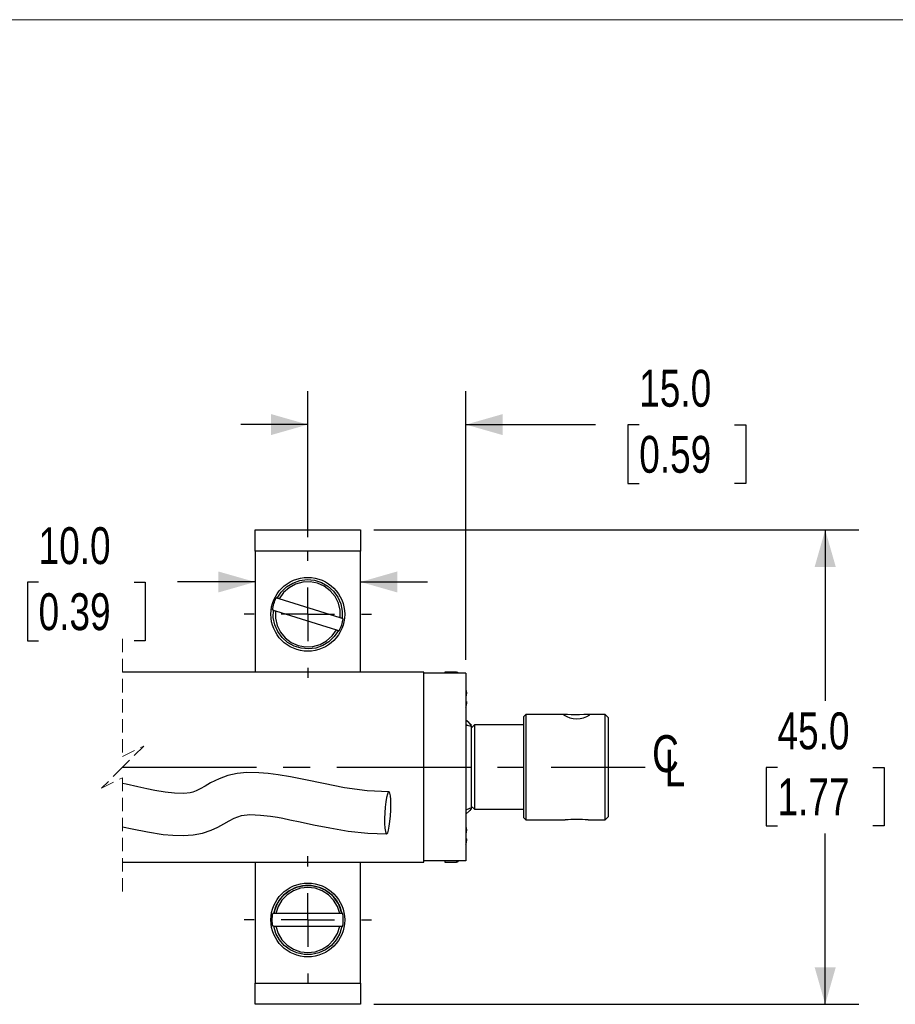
# Model space of a CAD drawing. Header units: millimetres. Extents: x 0 to 432, y 0 to 279.
# Tile 6 of 7: x 256 to 339, y 186 to 279. Entities that reach past the tile are written whole.
import ezdxf

# ---------------------------------------------------------------- set-up
doc = ezdxf.new("R2010")
doc.units = ezdxf.units.MM
doc.linetypes.add('CENTERX2', pattern=[20.32, 12.7, -2.54, 2.54, -2.54])
doc.linetypes.add('HIDDEN', pattern=[1.905, 1.27, -0.635])
doc.layers.add('CENTER', color=40, linetype='CENTERX2')
doc.layers.add('DIMENSIONS', color=140, linetype='Continuous', lineweight=25)
doc.layers.add('TEXT', color=140, linetype='Continuous', lineweight=25)
doc.styles.add('SLDTEXTSTYLE0', font='TXT', dxfattribs={"width": 0.75})
doc.dimstyles.new('SLDDIMSTYLE0', dxfattribs={"dimtxt": 3.5, "dimasz": 3.5, "dimexe": 0, "dimexo": 0.0625, "dimgap": 0.875, "dimtad": 0, "dimtih": 1, "dimtoh": 1, "dimdec": 1, "dimrnd": 1e-09, "dimzin": 4, "dimdsep": 46, "dimtxsty": 'SLDTEXTSTYLE0', "dimsah": 1, "dimcen": 0.09, "dimadec": 0, "dimazin": 1, "dimtfac": 1, "dimtdec": 1, "dimtofl": 0, "dimtmove": 0, "dimatfit": 3, "dimfxl": 0, "dimfrac": 2, "dimtolj": 1, "dimtzin": 12, "dimarcsym": 0})
doc.dimstyles.new('SLDDIMSTYLE5', dxfattribs={"dimtxt": 3.5, "dimasz": 3.5, "dimexe": 0, "dimexo": 0.0625, "dimgap": 0.875, "dimtad": 0, "dimtih": 1, "dimtoh": 1, "dimdec": 1, "dimrnd": 1e-09, "dimzin": 4, "dimdsep": 46, "dimtxsty": 'SLDTEXTSTYLE0', "dimsah": 1, "dimcen": 0.09, "dimadec": 0, "dimazin": 1, "dimtfac": 1, "dimtdec": 1, "dimtmove": 0, "dimatfit": 0, "dimfxl": 0, "dimfrac": 2, "dimtolj": 1, "dimtzin": 12, "dimarcsym": 0})

# ---------------------------------------------------------------- blocks, each defined once
blk = doc.blocks.new('SW_BROKEN_VIEW_1')
at = {"color": 0}
blk.add_line((180.421, 0), (229.998, 0), dxfattribs=at)
blk = doc.blocks.new('_D_19')
at = {"layer": 'DIMENSIONS'}
for p, q in [((258.184, 226.03), (257.118, 226.03)), ((257.118, 226.03), (257.118, 220.473)), ((267.236, 226.03), (268.302, 226.03)), ((268.302, 226.03), (268.302, 220.473)), ((278.72, 226.056), (271.372, 226.056)), ((288.72, 226.056), (295.07, 226.056)), ((257.118, 220.473), (258.184, 220.473)), ((268.302, 220.473), (267.236, 220.473))]:
    blk.add_line(p, q, dxfattribs=at)
for points in [[(278.72, 226.056), (275.22, 227.056), (275.22, 225.056)], [(288.72, 226.056), (292.22, 225.056), (292.22, 227.056)]]:
    blk.add_solid(points, dxfattribs=at)
at = {"layer": 'DIMENSIONS', "char_height": 3.5, "attachment_point": 1, "style": 'SLDTEXTSTYLE0'}
for s, insert in [('10.0', (258.184, 231.252)), ('0.39', (258.184, 224.985))]:
    blk.add_mtext(s, dxfattribs=dict(at, insert=insert))
blk = doc.blocks.new('_D_20')
at = {"layer": 'DIMENSIONS'}
for p, q in [((283.72, 230.298), (283.72, 244.163)), ((298.72, 218.658), (298.72, 244.163)), ((283.72, 240.988), (277.37, 240.988)), ((298.72, 240.988), (311.026, 240.988)), ((315.162, 240.961), (314.095, 240.961)), ((314.095, 240.961), (314.095, 235.405)), ((324.213, 240.961), (325.28, 240.961)), ((325.28, 240.961), (325.28, 235.405)), ((314.095, 235.405), (315.162, 235.405)), ((325.28, 235.405), (324.213, 235.405))]:
    blk.add_line(p, q, dxfattribs=at)
for points in [[(283.72, 240.988), (280.22, 241.988), (280.22, 239.988)], [(298.72, 240.988), (302.22, 239.988), (302.22, 241.988)]]:
    blk.add_solid(points, dxfattribs=at)
at = {"layer": 'DIMENSIONS', "char_height": 3.5, "attachment_point": 1, "style": 'SLDTEXTSTYLE0'}
for s, insert in [('15.0', (315.162, 246.183)), ('0.59', (315.162, 239.916))]:
    blk.add_mtext(s, dxfattribs=dict(at, insert=insert))
blk = doc.blocks.new('_D_22')
at = {"layer": 'DIMENSIONS'}
for p, q in [((289.99, 230.988), (335.979, 230.988)), ((332.804, 230.988), (332.804, 214.781)), ((328.278, 208.461), (327.212, 208.461)), ((327.212, 208.461), (327.212, 202.905)), ((337.329, 208.461), (338.396, 208.461)), ((338.396, 208.461), (338.396, 202.905)), ((327.212, 202.905), (328.278, 202.905)), ((338.396, 202.905), (337.329, 202.905)), ((332.804, 185.988), (332.804, 202.194)), ((289.99, 185.988), (335.979, 185.988))]:
    blk.add_line(p, q, dxfattribs=at)
for points in [[(332.804, 230.988), (331.804, 227.488), (333.804, 227.488)], [(332.804, 185.988), (333.804, 189.488), (331.804, 189.488)]]:
    blk.add_solid(points, dxfattribs=at)
at = {"layer": 'DIMENSIONS', "char_height": 3.5, "attachment_point": 1, "style": 'SLDTEXTSTYLE0'}
for s, insert in [('45.0', (328.278, 213.683)), ('1.77', (328.278, 207.416))]:
    blk.add_mtext(s, dxfattribs=dict(at, insert=insert))
blk = doc.blocks.new('SW_SYMBOL_MOD_CL')
at = {"layer": 'TEXT', "color": 0, "char_height": 783, "attachment_point": 5, "style": 'SLDTEXTSTYLE0'}
for s, insert in [('C', (400, 600)), ('L', (600, 300))]:
    blk.add_mtext(s, dxfattribs=dict(at, insert=insert))
blk = doc.blocks.new('SW_CENTERMARKSYMBOL_3')
at = {"layer": 'CENTER', "color": 0}
for p, q in [((0, 5.08), (0, 6.04)), ((0, 0), (0, 2.54)), ((-5.08, 0), (-6.04, 0)), ((0, 0), (-2.54, 0)), ((0, 0), (0, -2.54)), ((0, 0), (2.54, 0)), ((5.08, 0), (6.04, 0)), ((0, -5.08), (0, -6.04))]:
    blk.add_line(p, q, dxfattribs=at)
blk = doc.blocks.new('SW_CENTERMARKSYMBOL_4')
at = {"layer": 'CENTER', "color": 0}
for p, q in [((0, 5.08), (0, 6.04)), ((0, 0), (0, 2.54)), ((-5.08, 0), (-6.04, 0)), ((0, 0), (-2.54, 0)), ((0, 0), (0, -2.54)), ((0, 0), (2.54, 0)), ((5.08, 0), (6.04, 0)), ((0, -5.08), (0, -6.04))]:
    blk.add_line(p, q, dxfattribs=at)

msp = doc.modelspace()

# ---------------------------------------------------------------- linework, layer by layer
at = {"color": 7, "linetype": 'Continuous', "lineweight": 18}
msp.add_line((0, 279.4), (431.8, 279.4), dxfattribs=at)
for p, q in [((286.792, 222.658), (281.006, 224.462)), ((280.648, 223.317), (286.435, 221.513)), ((298.72, 217.388), (294.72, 217.388)), ((297.825, 217.488), (296.72, 217.488)), ((296.72, 217.488), (296.72, 217.388)), ((297.825, 217.488), (297.825, 217.388)), ((298.017, 217.392), (298.017, 217.388)), ((298.72, 215.433), (298.766, 215.434)), ((298.766, 215.273), (298.72, 215.274)), ((304.42, 213.488), (304.22, 213.288)), ((304.22, 203.688), (304.22, 213.288)), ((308.137, 213.488), (304.42, 213.488)), ((304.42, 213.488), (304.42, 203.488)), ((311.92, 213.488), (310.292, 213.488)), ((312.22, 213.188), (311.92, 213.488)), ((311.92, 203.488), (311.92, 213.488)), ((312.22, 213.188), (312.22, 203.788)), ((299.22, 212.488), (299.094, 212.613)), ((299.52, 212.488), (299.22, 212.188)), ((299.22, 212.488), (299.22, 212.473)), ((304.22, 212.488), (299.52, 212.488)), ((299.52, 212.488), (299.52, 204.488)), ((299.22, 204.788), (299.52, 204.488)), ((299.22, 204.585), (299.22, 204.488)), ((299.109, 204.376), (299.22, 204.488)), ((299.52, 204.488), (304.22, 204.488)), ((304.22, 203.688), (304.42, 203.488)), ((311.92, 203.488), (312.22, 203.788)), ((266.158, 202.838), (267.069, 202.633)), ((291.01, 203.627), (291.013, 203.127)), ((304.42, 203.488), (308.148, 203.488)), ((310.303, 203.488), (311.92, 203.488)), ((298.72, 202.433), (298.766, 202.434)), ((298.766, 202.273), (298.72, 202.274)), ((296.72, 199.588), (296.72, 199.488)), ((297.825, 199.588), (297.825, 199.488)), ((298.017, 199.588), (298.017, 199.583)), ((280.487, 194.588), (280.405, 194.588)), ((286.751, 194.588), (280.69, 194.588)), ((286.941, 194.582), (286.835, 194.998)), ((287.035, 194.588), (286.953, 194.588)), ((280.69, 193.388), (286.751, 193.388)), ((286.953, 193.388), (287.035, 193.388))]:
    msp.add_line(p, q)
at = {"color": 7, "linetype": 'HIDDEN', "lineweight": 18}
for p, q in [((266.158, 220.663), (266.158, 209.488)), ((266.158, 209.488), (268.158, 210.488)), ((268.158, 210.488), (266.158, 208.488)), ((266.158, 208.488), (264.158, 206.488)), ((264.158, 206.488), (266.158, 207.488)), ((266.158, 207.488), (266.158, 196.313))]:
    msp.add_line(p, q, dxfattribs=at)
at = {"flags": 128}
for points in [[(278.72, 228.988), (278.72, 229.378), (278.72, 229.753), (278.72, 230.099), (278.72, 230.402), (278.72, 230.65), (278.72, 230.835), (278.72, 230.949), (278.72, 230.988), (288.72, 230.988), (288.72, 230.949), (288.72, 230.835), (288.72, 230.65), (288.72, 230.402), (288.72, 230.099), (288.72, 229.753), (288.72, 229.378), (288.72, 228.988)], [(288.72, 217.488), (288.72, 228.988), (278.72, 228.988), (278.72, 217.488)], [(286.83, 222.647), (286.792, 222.658), (286.786, 223.365), (286.62, 224.052), (286.303, 224.683), (285.85, 225.225), (285.286, 225.651), (284.64, 225.937), (283.945, 226.069), (283.239, 226.039), (282.559, 225.85), (281.939, 225.511), (281.412, 225.041), (281.006, 224.462), (280.941, 224.482), (280.883, 224.5), (280.84, 224.514), (280.815, 224.522), (280.812, 224.523), (281.203, 225.104), (281.708, 225.589), (282.305, 225.956), (282.966, 226.188), (283.661, 226.276), (284.359, 226.213), (285.028, 226.005), (285.637, 225.659), (286.16, 225.193), (286.571, 224.626), (286.854, 223.985), (286.994, 223.299), (286.985, 222.598), (286.983, 222.599), (286.962, 222.605), (286.941, 222.612), (286.891, 222.628), (286.83, 222.647)], [(280.455, 223.377), (280.421, 223.388), (280.377, 223.401), (280.399, 223.551), (280.427, 223.699), (280.462, 223.845), (280.504, 223.99), (280.552, 224.133), (280.607, 224.274), (280.667, 224.412), (280.734, 224.547)], [(280.812, 224.523), (280.778, 224.533), (280.734, 224.547)], [(286.616, 221.456), (286.628, 221.452), (286.237, 220.871), (285.732, 220.386), (285.135, 220.019), (284.474, 219.787), (283.779, 219.7), (283.081, 219.762), (282.413, 219.97), (281.803, 220.316), (281.281, 220.782), (280.869, 221.349), (280.587, 221.99), (280.446, 222.677), (280.455, 223.377), (280.465, 223.374), (280.496, 223.364), (280.543, 223.35), (280.603, 223.331), (280.648, 223.317), (280.654, 222.61), (280.82, 221.923), (281.138, 221.292), (281.59, 220.75), (282.155, 220.324), (282.801, 220.038), (283.495, 219.907), (284.201, 219.936), (284.882, 220.125), (285.502, 220.464), (286.029, 220.935), (286.435, 221.513), (286.493, 221.495), (286.552, 221.476), (286.584, 221.466), (286.616, 221.456)], [(287.063, 222.574), (287.02, 222.587), (286.985, 222.598)], [(286.628, 221.452), (286.662, 221.442), (286.706, 221.428)], [(266.158, 199.488), (294.72, 199.488), (294.72, 217.488), (266.158, 217.488)], [(298.72, 217.388), (298.72, 199.588), (294.72, 199.588)], [(298.72, 215.841), (298.723, 215.825), (298.739, 215.744), (298.753, 215.662), (298.766, 215.579), (298.766, 215.565), (298.766, 215.55), (298.766, 215.533), (298.766, 215.516), (298.766, 215.497), (298.766, 215.477), (298.766, 215.456), (298.766, 215.434), (298.753, 215.446), (298.739, 215.458), (298.723, 215.47), (298.72, 215.473)], [(298.72, 215.234), (298.723, 215.237), (298.739, 215.249), (298.753, 215.261), (298.766, 215.273), (298.766, 215.301), (298.766, 215.327), (298.766, 215.353), (298.766, 215.379), (298.766, 215.403), (298.766, 215.426), (298.766, 215.438)], [(298.72, 214.741), (298.723, 214.739), (298.739, 214.726), (298.753, 214.714), (298.766, 214.702), (298.766, 214.674), (298.766, 214.648), (298.766, 214.622), (298.766, 214.597), (298.766, 214.572), (298.766, 214.549), (298.766, 214.527), (298.766, 214.505), (298.753, 214.423), (298.739, 214.341), (298.723, 214.259), (298.72, 214.243)], [(310.47, 213.45), (310.402, 213.483), (310.207, 213.485), (309.9, 213.468), (309.51, 213.45), (309.093, 213.446), (308.701, 213.459), (308.362, 213.478), (308.109, 213.487), (307.982, 213.468)], [(299.22, 212.391), (299.22, 212.395), (299.22, 212.401), (299.22, 212.408), (299.22, 212.418), (299.22, 212.429), (299.22, 212.442), (299.22, 212.457), (299.22, 212.473), (298.992, 212.709), (298.72, 212.946)], [(299.22, 212.391), (299.22, 212.15), (299.22, 211.774), (299.22, 211.276), (299.22, 210.675), (299.22, 209.993), (299.22, 209.254), (299.22, 208.488), (299.22, 207.721), (299.22, 206.983), (299.22, 206.3), (299.22, 205.699), (299.22, 205.201), (299.22, 204.825), (299.22, 204.585), (299.22, 204.585), (299.052, 204.558), (298.72, 204.419)], [(291.415, 206.15), (289.358, 206.238), (287.199, 206.527), (285.201, 206.928), (283.491, 207.291), (282.08, 207.569), (280.897, 207.767), (279.958, 207.888), (279.076, 207.962), (277.945, 207.973), (277.008, 207.882), (276.134, 207.68), (275.312, 207.379), (274.495, 206.988), (273.975, 206.697), (273.52, 206.434), (273.13, 206.242), (272.829, 206.128), (272.562, 206.061), (271.955, 205.998), (271.083, 206.019), (270.202, 206.116), (269.223, 206.276), (268.452, 206.427), (267.601, 206.611), (266.49, 206.865), (266.158, 206.942)], [(291.013, 203.127), (291.038, 202.703), (291.082, 202.386), (291.144, 202.2), (291.217, 202.16), (291.298, 202.267), (291.378, 202.514), (291.454, 202.882), (291.519, 203.345), (291.567, 203.868), (291.597, 204.412), (291.605, 204.937), (291.591, 205.403), (291.556, 205.777), (291.502, 206.03), (291.434, 206.145), (291.356, 206.111), (291.275, 205.932), (291.196, 205.622), (291.125, 205.202), (291.068, 204.705), (291.029, 204.166), (291.01, 203.627)], [(267.069, 202.633), (268.517, 202.339), (269.997, 202.109), (270.909, 202.023), (271.903, 201.997), (272.852, 202.061), (273.735, 202.229), (274.546, 202.498), (275.174, 202.787), (275.766, 203.101), (276.27, 203.396), (276.737, 203.658), (277.43, 203.903), (278.236, 203.985), (279.229, 203.943), (280.175, 203.832), (280.846, 203.727), (281.345, 203.638), (282.031, 203.504), (283.005, 203.302), (284.277, 203.029), (285.805, 202.717), (287.549, 202.419), (289.401, 202.237), (291.198, 202.156)], [(298.72, 204.029), (299.069, 204.338), (299.22, 204.502)], [(298.72, 202.841), (298.723, 202.825), (298.739, 202.744), (298.753, 202.662), (298.766, 202.579), (298.766, 202.565), (298.766, 202.55), (298.766, 202.533), (298.766, 202.516), (298.766, 202.497), (298.766, 202.477), (298.766, 202.456), (298.766, 202.434), (298.753, 202.446), (298.739, 202.458), (298.723, 202.47), (298.72, 202.473)], [(298.72, 202.234), (298.723, 202.237), (298.739, 202.249), (298.753, 202.261), (298.766, 202.273), (298.766, 202.301), (298.766, 202.327), (298.766, 202.353), (298.766, 202.379), (298.766, 202.403), (298.766, 202.426), (298.766, 202.438)], [(298.72, 201.741), (298.723, 201.739), (298.739, 201.726), (298.753, 201.714), (298.766, 201.702), (298.766, 201.674), (298.766, 201.648), (298.766, 201.622), (298.766, 201.597), (298.766, 201.572), (298.766, 201.549), (298.766, 201.527), (298.766, 201.505), (298.753, 201.423), (298.739, 201.341), (298.723, 201.259), (298.72, 201.243)], [(278.72, 199.488), (278.72, 187.988), (288.72, 187.988), (288.72, 199.488)], [(296.72, 199.488), (297.825, 199.488), (297.853, 199.489), (297.88, 199.494), (297.907, 199.502), (297.932, 199.513), (297.956, 199.527), (297.979, 199.543), (297.999, 199.562), (298.017, 199.583)], [(286.79, 194.588), (286.751, 194.588), (286.535, 195.26), (286.172, 195.867), (285.681, 196.375), (285.087, 196.758), (284.422, 196.996), (283.72, 197.077), (283.018, 196.996), (282.353, 196.758), (281.759, 196.375), (281.268, 195.867), (280.905, 195.26), (280.69, 194.588), (280.623, 194.588), (280.561, 194.588), (280.516, 194.588), (280.49, 194.588), (280.487, 194.588), (280.687, 195.259), (281.025, 195.872), (281.486, 196.4), (282.048, 196.819), (282.685, 197.109), (283.37, 197.257), (284.07, 197.257), (284.755, 197.109), (285.393, 196.819), (285.955, 196.4), (286.415, 195.872), (286.753, 195.259), (286.953, 194.588), (286.951, 194.588), (286.929, 194.588), (286.907, 194.588), (286.854, 194.588), (286.79, 194.588)], [(280.487, 193.388), (280.451, 193.388), (280.405, 193.388), (280.382, 193.536), (280.365, 193.686), (280.355, 193.837), (280.351, 193.988), (280.355, 194.138), (280.365, 194.289), (280.382, 194.439), (280.405, 194.588)], [(286.941, 193.388), (286.953, 193.388), (286.753, 192.716), (286.415, 192.103), (285.955, 191.575), (285.393, 191.156), (284.755, 190.866), (284.07, 190.718), (283.37, 190.718), (282.685, 190.866), (282.048, 191.156), (281.486, 191.575), (281.025, 192.103), (280.687, 192.716), (280.487, 193.388), (280.497, 193.388), (280.53, 193.388), (280.579, 193.388), (280.642, 193.388), (280.69, 193.388), (280.905, 192.715), (281.268, 192.108), (281.759, 191.6), (282.353, 191.217), (283.018, 190.979), (283.72, 190.898), (284.422, 190.979), (285.087, 191.217), (285.681, 191.6), (286.172, 192.108), (286.535, 192.715), (286.751, 193.388), (286.812, 193.388), (286.874, 193.388), (286.907, 193.388), (286.941, 193.388)], [(288.72, 187.988), (288.72, 187.597), (288.72, 187.222), (288.72, 186.876), (288.72, 186.573), (288.72, 186.325), (288.72, 186.14), (288.72, 186.026), (288.72, 185.988), (278.72, 185.988), (278.72, 186.026), (278.72, 186.14), (278.72, 186.325), (278.72, 186.573), (278.72, 186.876), (278.72, 187.222), (278.72, 187.597), (278.72, 187.988)]]:
    msp.add_lwpolyline(points, dxfattribs=at)
for centre in [(283.72, 222.988), (283.72, 193.988)]:
    msp.add_circle(centre, 3.5)
for centre, radius, start, end in [((283.72, 222.987), 3.368, 332.42398, 352.94516), ((297.825, 217.248), 0.24, 36.94768, 89.99836), ((297.361, 214.489), 1.405, 345.33632, 0.64705), ((309.225, 215.332), 2.257, 236.71028, 303.47608), ((299.201, 213.168), 0.777, 231.83008, 271.44556), ((309.205, 182.525), 20.992, 87.00226, 92.88586), ((297.361, 201.489), 1.405, 345.33628, 0.64706), ((283.72, 193.988), 3.275, 17.96788, 169.65514), ((283.72, 193.988), 3.369, 349.74095, 10.25905)]:
    msp.add_arc(centre, radius, start, end)

# ---------------------------------------------------------------- block references
at = {"layer": 'CENTER'}
for name, p in [('SW_CENTERMARKSYMBOL_3', (283.72, 222.988)), ('SW_CENTERMARKSYMBOL_4', (283.72, 193.988))]:
    msp.add_blockref(name, p, dxfattribs=at)
at = {"layer": 'CENTER', "linetype": 'Continuous'}
msp.add_blockref('SW_BROKEN_VIEW_1', (85.737, 208.488), dxfattribs=at)
at = {"layer": 'TEXT', "xscale": 0.004470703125, "yscale": 0.004470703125, "zscale": 0.004470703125}
msp.add_blockref('SW_SYMBOL_MOD_CL', (315.867, 207.065), dxfattribs=at)

# ---------------------------------------------------------------- dimensions: what is measured, and where the dimension line sits
at = {"layer": 'DIMENSIONS'}
for base, p1, p2, picture, middle in [((298.72, 240.988), (283.72, 229.028), (298.72, 217.388), '_D_20', (319.688, 240.988)), ((288.72, 226.056), (278.72, 230.988), (288.72, 230.988), '_D_19', (262.71, 226.056))]:
    dim = msp.add_linear_dim(base=base, p1=p1, p2=p2, dimstyle='SLDDIMSTYLE5', dxfattribs=at)
    dim.commit()
    dim.dimension.update_dxf_attribs({"geometry": picture, "text_midpoint": middle, "dimtype": 160})
dim = msp.add_linear_dim(base=(332.804, 185.988), p1=(288.72, 230.988), p2=(288.72, 185.988), angle=90, dimstyle='SLDDIMSTYLE0', dxfattribs=at)
dim.commit()
dim.dimension.update_dxf_attribs({"geometry": '_D_22', "text_midpoint": (332.804, 208.488), "dimtype": 160})

doc.saveas('drawing.dxf')
